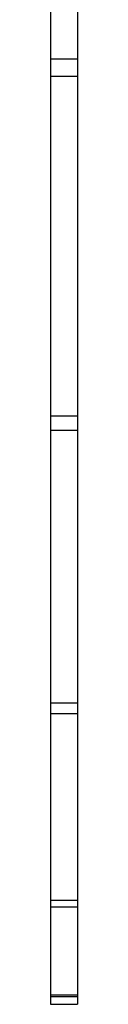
# Model space of a CAD drawing. Header units: inches. Extents: x -0.5 to 3.7, y -5.4 to 6.4.
# Tile 1 of 6: x 2.656 to 2.756, y -5.376 to -1.77. Entities that reach past the tile are written whole.
import ezdxf

# ---------------------------------------------------------------- set-up
doc = ezdxf.new("R2010")
doc.units = ezdxf.units.IN
doc.header["$MEASUREMENT"] = 0

msp = doc.modelspace()

# ---------------------------------------------------------------- linework, layer by layer
at = {"color": 7, "linetype": 'Continuous', "lineweight": 25}
for p, q in [((2.6559, 6.4492), (2.6559, -5.3763)), ((2.7559, 6.4492), (2.7559, -5.3763)), ((2.6559, -1.9141), (2.7559, -1.9141)), ((2.6559, -1.9766), (2.7559, -1.9766)), ((2.6559, -3.2211), (2.7559, -3.2211)), ((2.6559, -3.274), (2.7559, -3.274)), ((2.6559, -4.272), (2.7559, -4.272)), ((2.6559, -4.3117), (2.7559, -4.3117)), ((2.6559, -4.9953), (2.7559, -4.9953)), ((2.6559, -5.019), (2.7559, -5.019)), ((2.6559, -5.3416), (2.7559, -5.3416)), ((2.6559, -5.3478), (2.7559, -5.3478)), ((2.6559, -5.3763), (2.7559, -5.3763))]:
    msp.add_line(p, q, dxfattribs=at)

doc.saveas('drawing.dxf')
